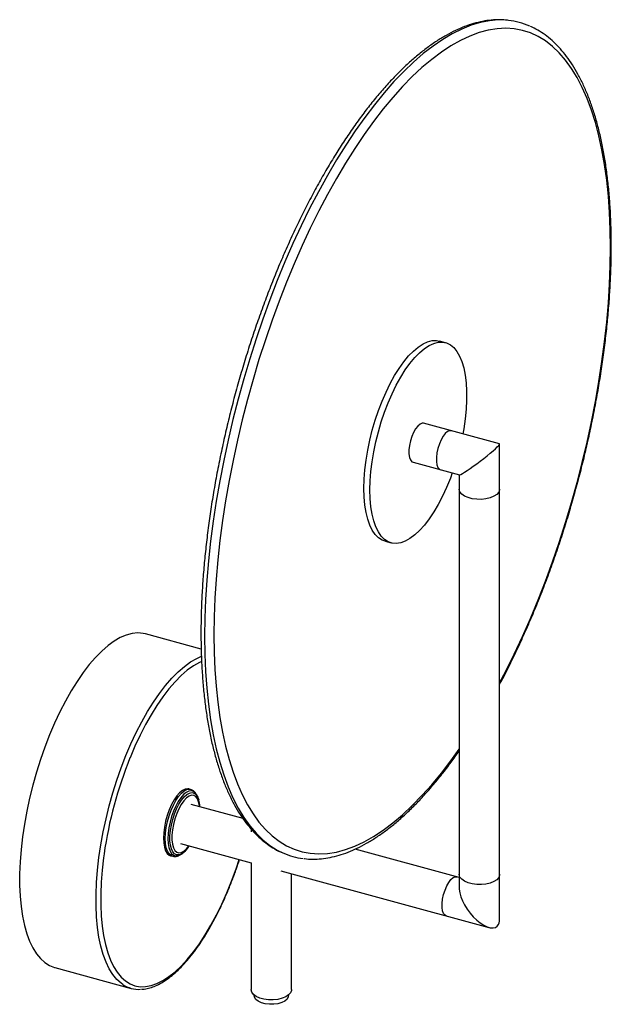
# Paper-space layout '_Trimétrica' of a CAD drawing. Header units: millimetres. Extents: x -23 to 148, y -59 to 226.
import ezdxf

# ---------------------------------------------------------------- set-up
doc = ezdxf.new("R2010")
doc.units = ezdxf.units.MM

psp = doc.layouts.new('_Trimétrica')

# ---------------------------------------------------------------- linework, layer by layer
at = {"color": 7, "linetype": 'Continuous', "lineweight": 25}
for p, q in [((99.98, 132.49), (98.21, 132.97)), ((115.61, 103.22), (93.65, 109.19)), ((115.65, -34.28), (115.65, 103.17)), ((90.58, 97.9), (103.99, 94.25)), ((103.95, 94.26), (103.95, -25.41)), ((82.48, 75.07), (84.24, 74.59)), ((29.24, 43.87), (13.11, 48.25)), ((26.14, 3.26), (25.62, 3.4)), ((28.26, 0.98), (28.06, 1.42)), ((28.26, 0.98), (28.52, 0.28)), ((41.36, -5.18), (26.3, -1.09)), ((43.68, -8.16), (43.68, -9.03)), ((23.23, -12.38), (43.71, -17.94)), ((103.95, -22.19), (73.79, -13.99)), ((20.37, -15.9), (20.89, -16.04)), ((20.97, -16.06), (20.89, -16.04)), ((23.48, -15.43), (23.88, -15.15)), ((43.68, -17.93), (43.68, -54.6)), ((52.27, -20.27), (112.55, -36.65)), ((55.38, -54.6), (55.38, -21.11)), ((-13.11, -48.25), (9, -54.26)), ((44.53, -56.17), (44.53, -56.32)), ((54.53, -56.32), (54.53, -56.17))]:
    psp.add_line(p, q, dxfattribs=at)
at = {"color": 8, "linetype": 'Continuous', "lineweight": 25, "flags": 128}
for points in [[(118.18, 225.72), (117.74, 225.76), (115.25, 225.83), (112.69, 225.6), (110.08, 225.09), (107.41, 224.29), (104.7, 223.21), (101.95, 221.85), (99.17, 220.21), (96.37, 218.29), (93.54, 216.11), (90.71, 213.66), (87.86, 210.95), (85.02, 207.99), (82.19, 204.78), (79.38, 201.33), (76.58, 197.66), (73.82, 193.76), (71.09, 189.66), (68.4, 185.35), (65.76, 180.84), (63.17, 176.16), (60.64, 171.31), (58.18, 166.3), (55.8, 161.14), (53.49, 155.85), (51.26, 150.44), (49.12, 144.92), (47.07, 139.3), (45.13, 133.6), (43.28, 127.83), (41.55, 122), (39.92, 116.14), (38.41, 110.24), (37.02, 104.33), (35.75, 98.43), (34.61, 92.53), (33.6, 86.67), (32.71, 80.85), (31.96, 75.08), (31.34, 69.38), (30.86, 63.77), (30.51, 58.25), (30.31, 52.85), (30.24, 47.56)], [(115.65, 34.09), (117.4, 37.45), (119.85, 42.39), (122.24, 47.49), (124.54, 52.71), (126.76, 58.07), (128.89, 63.53), (130.93, 69.09), (132.88, 74.73), (134.72, 80.45), (136.45, 86.22), (138.07, 92.03), (139.58, 97.88), (140.97, 103.73), (142.24, 109.59), (143.38, 115.44), (144.39, 121.26), (145.28, 127.03), (146.03, 132.75), (146.64, 138.4), (147.13, 143.97), (147.47, 149.45), (147.68, 154.81), (147.75, 160.05), (147.68, 165.16), (147.47, 170.11), (147.13, 174.91), (146.64, 179.54), (146.03, 183.99), (145.28, 188.24), (144.39, 192.29), (143.38, 196.13), (142.24, 199.75), (140.97, 203.13), (139.58, 206.28), (138.07, 209.18), (136.45, 211.83), (134.72, 214.22), (132.88, 216.34), (130.93, 218.19), (128.89, 219.77), (126.76, 221.06), (124.54, 222.08), (122.24, 222.81), (119.85, 223.26), (117.4, 223.42), (114.89, 223.29), (112.31, 222.87), (109.68, 222.17), (107.01, 221.18), (104.29, 219.91), (101.54, 218.36), (98.77, 216.53), (95.97, 214.44), (93.16, 212.08), (90.34, 209.45), (87.53, 206.58), (84.72, 203.45), (81.92, 200.09), (79.14, 196.5), (76.4, 192.68), (73.68, 188.65), (71, 184.42), (68.38, 179.99), (65.8, 175.38), (63.28, 170.59), (60.83, 165.65), (58.45, 160.56), (56.15, 155.33), (53.93, 149.98), (51.79, 144.52), (49.75, 138.96), (47.81, 133.31), (45.97, 127.6), (44.24, 121.83), (42.61, 116.01), (41.11, 110.17), (39.72, 104.31), (38.45, 98.45), (37.31, 92.61), (36.3, 86.79), (35.41, 81.01), (34.66, 75.29), (34.04, 69.64), (33.56, 64.07), (33.22, 58.6), (33.01, 53.23), (32.94, 47.99), (32.94, 47.99)], [(101.61, 107.02), (101.15, 107.04), (100.55, 106.78), (99.91, 106.23), (99.29, 105.42), (98.71, 104.39), (98.2, 103.2), (97.79, 101.91), (97.51, 100.59), (97.36, 99.31), (97.36, 98.15), (97.51, 97.16), (97.79, 96.4), (98.2, 95.9), (98.54, 95.73)], [(115.65, 90.16), (115.63, 89.93), (115.37, 89.24), (114.81, 88.6), (113.97, 88.05), (112.92, 87.61), (111.69, 87.31), (110.36, 87.16), (109, 87.18), (107.69, 87.35), (106.49, 87.68), (105.47, 88.14), (104.68, 88.71), (104.16, 89.36), (103.95, 90.05), (103.95, 90.16)], [(30.24, 47.56), (30.31, 42.41), (30.51, 37.41), (30.86, 32.57), (31.34, 27.9), (31.96, 23.41), (32.71, 19.11), (33.6, 15.01), (34.61, 11.13), (35.75, 7.47), (37.02, 4.04), (38.41, 0.84), (39.92, -2.1), (41.55, -4.8), (43.28, -7.23), (45.13, -9.4), (47.07, -11.3), (49.12, -12.93), (51.26, -14.28), (52.91, -15.1)], [(32.94, 47.99), (33.01, 42.89), (33.22, 37.93), (33.56, 33.13), (34.04, 28.5), (34.66, 24.06), (35.41, 19.8), (36.3, 15.75), (37.31, 11.91), (38.45, 8.3), (39.72, 4.91), (41.11, 1.76), (42.61, -1.14), (44.24, -3.79), (45.97, -6.17), (47.81, -8.3), (49.75, -10.15), (51.79, -11.72), (53.93, -13.02), (56.15, -14.04), (58.45, -14.77), (60.83, -15.21), (63.28, -15.37), (65.8, -15.24), (68.38, -14.83), (71, -14.12), (73.68, -13.13), (76.4, -11.86), (79.14, -10.31), (81.92, -8.49), (84.72, -6.39), (87.53, -4.03), (90.34, -1.41), (93.16, 1.47), (95.97, 4.59), (98.77, 7.95), (101.54, 11.55), (103.95, 14.88)], [(6.55, -53.14), (6.1, -52.81), (4.83, -51.68), (3.67, -50.27), (2.61, -48.59), (1.68, -46.66), (0.87, -44.48), (0.18, -42.07), (-0.37, -39.44), (-0.79, -36.62), (-1.07, -33.61), (-1.21, -30.43), (-1.21, -27.11), (-1.07, -23.66), (-0.79, -20.1), (-0.37, -16.46), (0.18, -12.75), (0.87, -9.01), (1.68, -5.24), (2.61, -1.49), (3.67, 2.24), (4.83, 5.93), (6.1, 9.54), (7.46, 13.05), (8.91, 16.45), (10.44, 19.72), (12.04, 22.83), (13.71, 25.77), (15.42, 28.52), (17.17, 31.06), (18.95, 33.37), (20.75, 35.45), (22.56, 37.28), (24.37, 38.85), (26.16, 40.15), (27.93, 41.18), (29.31, 41.79)], [(29.38, 40.31), (28.7, 39.99), (26.97, 38.99), (25.21, 37.72), (23.44, 36.18), (21.67, 34.38), (19.9, 32.34), (18.15, 30.07), (16.44, 27.59), (14.76, 24.89), (13.13, 22.01), (11.56, 18.96), (10.06, 15.76), (8.64, 12.43), (8.63, 12.41)], [(20.89, -16.04), (20.51, -15.88), (19.94, -15.39), (19.47, -14.62), (19.13, -13.6), (18.92, -12.36), (18.85, -10.95), (18.92, -9.39), (19.13, -7.74), (19.47, -6.05), (19.94, -4.37), (20.51, -2.75), (21.18, -1.24), (21.92, 0.11), (22.7, 1.26), (23.51, 2.18), (24.32, 2.84), (25.11, 3.22), (25.85, 3.31), (26.15, 3.25)], [(28.06, 1.42), (28.06, 1.43), (27.61, 2.18), (27.05, 2.66), (26.4, 2.86), (25.69, 2.77), (24.93, 2.4), (24.14, 1.76), (23.35, 0.87), (22.59, -0.25), (21.87, -1.57), (21.23, -3.03), (20.67, -4.6), (20.22, -6.23), (19.88, -7.87), (19.68, -9.47), (19.61, -10.98)], [(23.17, -15.54), (22.8, -15.65), (22.12, -15.64), (21.51, -15.34), (21, -14.77), (20.6, -13.93), (20.32, -12.86), (20.19, -11.59), (20.19, -10.16), (20.32, -8.62), (20.6, -7.02), (21, -5.4), (21.51, -3.83), (22.12, -2.34), (22.8, -1), (23.54, 0.16), (24.31, 1.11), (25.09, 1.8), (25.84, 2.22), (26.56, 2.36), (27.21, 2.21), (27.77, 1.77), (28.23, 1.06), (28.26, 0.98)], [(28.72, -1.74), (28.7, -1.5), (28.48, -0.36), (28.13, 0.54), (27.66, 1.18), (27.09, 1.53), (26.43, 1.59), (25.71, 1.34), (24.95, 0.81), (24.19, 0), (23.45, -1.05), (22.76, -2.31), (22.14, -3.73), (21.61, -5.26), (21.2, -6.83), (20.92, -8.41), (20.77, -9.92), (20.77, -11.32), (20.92, -12.56), (21.2, -13.58), (21.61, -14.35), (22.14, -14.85), (22.76, -15.06), (23.45, -14.96), (24.19, -14.57), (24.95, -13.9), (25.66, -13.03)], [(19.61, -10.98), (19.68, -12.36), (19.88, -13.56), (20.22, -14.55), (20.67, -15.3), (21.23, -15.78), (21.87, -15.98), (22.59, -15.89), (22.78, -15.82)], [(1.11, -15.4), (0.96, -16.49), (0.56, -20.06), (0.28, -23.54), (0.14, -26.92), (0.14, -30.18), (0.28, -33.29), (0.56, -36.25), (0.96, -39.02), (1.51, -41.59), (2.18, -43.95), (2.97, -46.08), (3.89, -47.98), (4.92, -49.62), (6.06, -51), (7.3, -52.12), (8.64, -52.95), (10.06, -53.51), (11.56, -53.78), (13.13, -53.77), (14.76, -53.47), (16.44, -52.89), (18.15, -52.02), (19.9, -50.88), (21.67, -49.48), (23.44, -47.81), (25.21, -45.89), (26.97, -43.74), (28.7, -41.36), (30.4, -38.76), (32.05, -35.98), (33.65, -33.01), (35.19, -29.88), (36.65, -26.61), (38.03, -23.22), (39.32, -19.72), (40.24, -17)], [(100.17, -33.29), (99.83, -33.12), (99.43, -32.62), (99.14, -31.86), (99, -30.87), (99, -29.71), (99.14, -28.43), (99.43, -27.11), (99.83, -25.82), (100.34, -24.63), (100.93, -23.6), (101.55, -22.79), (102.18, -22.24), (102.79, -21.98), (103.24, -22)], [(115.65, -21.27), (115.63, -21.51), (115.37, -22.19), (114.81, -22.83), (113.97, -23.38), (112.92, -23.82), (111.69, -24.12), (110.36, -24.27), (109, -24.25), (107.69, -24.08), (106.49, -23.75), (105.47, -23.29), (104.68, -22.72), (104.16, -22.08), (103.95, -21.38), (103.95, -21.27)]]:
    psp.add_lwpolyline(points, dxfattribs=at)
at = {"color": 7, "linetype": 'Continuous', "lineweight": 25, "flags": 128}
for points in [[(76.34, 90.36), (76.41, 92.98), (76.62, 95.72), (76.96, 98.54), (77.44, 101.42), (78.05, 104.32), (78.78, 107.22), (79.62, 110.08), (80.57, 112.89), (81.61, 115.61), (82.75, 118.21), (83.96, 120.67), (85.23, 122.97), (86.55, 125.07), (87.91, 126.97), (89.3, 128.64), (90.69, 130.07), (92.08, 131.24), (93.46, 132.13), (94.8, 132.75), (96.1, 133.08), (97.34, 133.12), (98.21, 132.97)], [(78.11, 89.88), (78.18, 92.5), (78.39, 95.24), (78.73, 98.06), (79.21, 100.94), (79.82, 103.84), (80.54, 106.74), (81.39, 109.6), (82.34, 112.41), (83.38, 115.13), (84.52, 117.73), (85.72, 120.19), (87, 122.49), (88.32, 124.59), (89.68, 126.49), (91.07, 128.16), (92.46, 129.59), (93.85, 130.76), (95.23, 131.65), (96.57, 132.27), (97.87, 132.6), (99.11, 132.64), (100.29, 132.4), (101.38, 131.86), (102.38, 131.05), (103.27, 129.96), (104.06, 128.61), (104.73, 127.01), (105.27, 125.18), (105.68, 123.13), (105.96, 120.89), (106.1, 118.47), (106.1, 115.91), (105.96, 113.22), (105.68, 110.44), (105.27, 107.59), (105.01, 106.1)], [(93.65, 109.19), (93.19, 109.2), (92.59, 108.94), (91.95, 108.39), (91.33, 107.58), (90.75, 106.55), (90.24, 105.36), (89.83, 104.07), (89.55, 102.75), (89.4, 101.48), (89.4, 100.31), (89.55, 99.32), (89.83, 98.56), (90.24, 98.06), (90.58, 97.9)], [(114.97, 102.34), (115.37, 102.75), (115.6, 103.04), (115.65, 103.19), (115.61, 103.22)], [(103.99, 94.25), (104.08, 94.26), (104.38, 94.37), (104.85, 94.62), (105.47, 95), (106.21, 95.48), (107.07, 96.07), (108.01, 96.74), (109, 97.46), (110.02, 98.23), (111.03, 99.01), (112.01, 99.78), (112.92, 100.53), (113.73, 101.21), (114.42, 101.82), (114.97, 102.34)], [(101.94, 94.81), (101.38, 93.3), (100.29, 90.64), (99.11, 88.1), (97.87, 85.72), (96.57, 83.52), (95.23, 81.51), (93.85, 79.72), (92.46, 78.17), (91.07, 76.88), (89.68, 75.84), (88.32, 75.09), (87, 74.61), (85.72, 74.42), (84.52, 74.53), (83.38, 74.92), (82.34, 75.59), (81.39, 76.54), (80.54, 77.76), (79.82, 79.24), (79.21, 80.96), (78.73, 82.9), (78.39, 85.05), (78.18, 87.38), (78.11, 89.88)], [(82.48, 75.07), (81.61, 75.4), (80.57, 76.07), (79.62, 77.02), (78.78, 78.25), (78.05, 79.72), (77.44, 81.44), (76.96, 83.38), (76.62, 85.53), (76.41, 87.86), (76.34, 90.36)], [(13.11, 48.25), (12.44, 48.4), (10.88, 48.53), (9.24, 48.37), (7.55, 47.92), (5.82, 47.18), (4.05, 46.16), (2.26, 44.86), (0.45, 43.29), (-1.36, 41.46), (-3.16, 39.38), (-4.94, 37.07), (-6.69, 34.53), (-8.4, 31.78), (-10.07, 28.84), (-11.67, 25.73), (-13.2, 22.46), (-14.65, 19.06), (-16.01, 15.54), (-17.28, 11.93), (-18.44, 8.25), (-19.5, 4.52), (-20.43, 0.76), (-21.24, -3), (-21.93, -6.74), (-22.48, -10.45), (-22.9, -14.09), (-23.18, -17.65), (-23.32, -21.1), (-23.32, -24.42), (-23.18, -27.6), (-22.9, -30.61), (-22.48, -33.43), (-21.93, -36.06), (-21.24, -38.47), (-20.43, -40.65), (-19.5, -42.58), (-18.44, -44.26), (-17.28, -45.67), (-16.01, -46.8), (-14.65, -47.66), (-13.2, -48.23), (-13.11, -48.25)], [(25.62, 3.4), (25.33, 3.45), (24.59, 3.36), (23.81, 2.98), (22.99, 2.32), (22.18, 1.4), (21.4, 0.25), (20.66, -1.1), (20, -2.61), (19.42, -4.23), (18.95, -5.91), (18.61, -7.6), (18.4, -9.25), (18.33, -10.8), (18.4, -12.22), (18.61, -13.46), (18.95, -14.48), (19.42, -15.25), (20, -15.74), (20.37, -15.9)], [(22.78, -15.82), (23.35, -15.52), (23.48, -15.43)], [(103.95, -25.41), (103.95, -25.61), (104.08, -26.64), (104.38, -27.76), (104.85, -28.94), (105.47, -30.15), (106.21, -31.35), (107.07, -32.51), (108.01, -33.58), (109, -34.54), (110.02, -35.36), (111.03, -36.01), (112.01, -36.47), (112.92, -36.73), (113.73, -36.79), (114.42, -36.63), (114.97, -36.26)], [(55.38, -54.6), (55.36, -54.84), (55.1, -55.53), (54.53, -56.16), (53.7, -56.72), (52.64, -57.15), (51.42, -57.46), (50.09, -57.6), (48.73, -57.59), (47.42, -57.41), (46.22, -57.09), (45.19, -56.63), (44.4, -56.06), (43.89, -55.41), (43.68, -54.72), (43.68, -54.6)], [(54.53, -56.32), (54.45, -56.76), (54.09, -57.38), (53.43, -57.93), (52.54, -58.38), (51.45, -58.7), (50.24, -58.87), (48.99, -58.88), (47.77, -58.73), (46.66, -58.43), (45.73, -57.99), (45.04, -57.46), (44.63, -56.84), (44.53, -56.32)]]:
    psp.add_lwpolyline(points, dxfattribs=at)
at = {"color": 7, "linetype": 'Continuous', "lineweight": 25}
for centre, radius, start, end in [((116.08, 205.7), 20.13, 65.665, 84.0179), ((119.68, -32.52), 119.8, 157.9721, 171.7801), ((20.52, -10.18), 5.98, 296.3508, 331.2161), ((61.07, 3.31), 20.14, 246.1007, 263.4241), ((112.91, -34.45), 2.74, 318.7235, 3.6682), ((11.16, -46.32), 8.23, 235.9989, 273.6548)]:
    psp.add_arc(centre, radius, start, end, dxfattribs=at)
for points, knots in [([(117.91, 225.76), (117.18, 225.82), (115.65, 225.95), (113.24, 225.83), (110.71, 225.47), (108.12, 224.84), (105.5, 223.96), (102.84, 222.82), (100.15, 221.42), (97.43, 219.76), (94.7, 217.86), (91.96, 215.71), (89.22, 213.33), (86.48, 210.71), (83.75, 207.87), (81.03, 204.81), (78.33, 201.54), (75.66, 198.07), (73.02, 194.39), (70.41, 190.53), (67.85, 186.49), (65.32, 182.28), (62.85, 177.91), (60.43, 173.38), (58.07, 168.7), (55.77, 163.9), (53.55, 158.96), (51.39, 153.92), (49.31, 148.77), (47.32, 143.52), (45.41, 138.2), (43.59, 132.81), (41.87, 127.35), (40.24, 121.85), (38.71, 116.31), (37.28, 110.75), (35.97, 105.17), (34.76, 99.6), (33.66, 94.03), (32.68, 88.49), (31.82, 82.98), (31.07, 77.52), (30.45, 72.11), (29.94, 66.77), (29.56, 61.51), (29.3, 56.34), (29.19, 52.01), (29.17, 49.41), (29.17, 48.47)], [0, 0, 0, 0, 0.019177, 0.040467, 0.061888, 0.083468, 0.105211, 0.1271, 0.149106, 0.171196, 0.193341, 0.215516, 0.237702, 0.259886, 0.282059, 0.304219, 0.326364, 0.348493, 0.370607, 0.392707, 0.414794, 0.436869, 0.458933, 0.480988, 0.503034, 0.525074, 0.547106, 0.569134, 0.591156, 0.613175, 0.63519, 0.657203, 0.679215, 0.701224, 0.723234, 0.745243, 0.767252, 0.789263, 0.811275, 0.833289, 0.855306, 0.877326, 0.899351, 0.921381, 0.943416, 0.965458, 0.987508, 1, 1, 1, 1]), ([(115.65, 33.67), (116.04, 34.4), (117.24, 36.63), (119.19, 40.52), (121.48, 45.33), (123.7, 50.27), (125.86, 55.32), (127.93, 60.48), (129.92, 65.72), (131.82, 71.05), (133.64, 76.45), (135.36, 81.91), (136.99, 87.41), (138.51, 92.95), (139.93, 98.51), (141.24, 104.09), (142.44, 109.66), (143.53, 115.23), (144.51, 120.77), (145.37, 126.28), (146.11, 131.74), (146.73, 137.14), (147.23, 142.48), (147.6, 147.73), (147.85, 152.9), (147.98, 157.96), (147.98, 162.91), (147.86, 167.74), (147.61, 172.44), (147.24, 176.99), (146.74, 181.4), (146.12, 185.64), (145.37, 189.72), (144.5, 193.62), (143.51, 197.33), (142.4, 200.85), (141.16, 204.18), (139.81, 207.29), (138.34, 210.18), (136.76, 212.86), (135.06, 215.3), (133.26, 217.5), (131.35, 219.45), (129.35, 221.16), (127.25, 222.59), (125.67, 223.51), (124.76, 223.87), (124.62, 223.93)], [0, 0, 0, 0, 0.011097, 0.034, 0.056896, 0.079785, 0.102669, 0.125548, 0.148423, 0.171294, 0.194163, 0.21703, 0.239896, 0.262761, 0.285626, 0.308492, 0.331358, 0.354227, 0.377097, 0.39997, 0.422847, 0.445729, 0.468615, 0.491508, 0.514408, 0.537316, 0.560232, 0.58316, 0.606099, 0.629051, 0.652017, 0.674998, 0.697997, 0.721013, 0.744047, 0.767098, 0.790163, 0.813236, 0.836306, 0.859354, 0.882358, 0.905285, 0.928102, 0.950773, 0.973274, 0.995598, 1, 1, 1, 1]), ([(29.17, 48.47), (29.17, 47.61), (29.18, 45.1), (29.3, 41.05), (29.55, 36.35), (29.93, 31.81), (30.43, 27.41), (31.06, 23.17), (31.81, 19.1), (32.69, 15.21), (33.69, 11.51), (34.81, 7.99), (36.04, 4.68), (37.4, 1.58), (38.88, -1.31), (40.47, -3.97), (42.17, -6.4), (43.98, -8.59), (45.89, -10.53), (47.9, -12.23), (50, -13.65), (51.6, -14.56), (52.52, -14.93), (52.68, -14.99)], [0, 0, 0, 0, 0.026645, 0.077345, 0.128068, 0.17882, 0.229603, 0.280422, 0.331277, 0.382172, 0.433105, 0.484076, 0.535078, 0.586098, 0.637108, 0.688068, 0.738926, 0.789614, 0.840053, 0.890166, 0.9399, 0.989246, 1, 1, 1, 1]), ([(59.02, -16.74), (59.05, -16.74), (59.87, -16.88), (61.54, -16.92), (64.02, -16.82), (66.56, -16.44), (69.14, -15.8), (71.77, -14.91), (74.43, -13.75), (77.13, -12.34), (79.84, -10.68), (82.58, -8.76), (85.32, -6.6), (88.06, -4.21), (90.8, -1.58), (93.53, 1.27), (96.24, 4.34), (98.94, 7.62), (101.51, 10.96), (103.17, 13.31), (103.95, 14.41)], [0, 0, 0, 0, 0.002428, 0.059591, 0.116972, 0.17471, 0.232878, 0.291484, 0.35048, 0.409789, 0.469321, 0.528996, 0.588749, 0.648532, 0.708305, 0.768051, 0.827759, 0.887427, 0.947053, 1, 1, 1, 1]), ([(28.27, 0.91), (28.13, 1.26), (27.87, 1.9), (27.31, 2.6), (26.74, 3.07), (26.32, 3.18), (26.15, 3.22)], [0, 0, 0, 0, 0.320247, 0.590224, 0.839095, 1, 1, 1, 1]), ([(28.86, -1.78), (28.83, -1.37), (28.77, -0.66), (28.6, -0.07), (28.53, 0.18)], [0, 0, 0, 0, 0.5769203, 1, 1, 1, 1]), ([(11.95, -54.53), (12.09, -54.53), (12.75, -54.53), (13.98, -54.27), (15.64, -53.74), (17.33, -52.93), (19.06, -51.88), (20.8, -50.57), (22.54, -49.03), (24.27, -47.25), (25.99, -45.26), (27.69, -43.06), (29.35, -40.66), (30.98, -38.09), (32.55, -35.35), (34.07, -32.45), (35.53, -29.42), (36.92, -26.26), (38.23, -23), (39.37, -19.91), (40.03, -17.89), (40.31, -17.02)], [0, 0, 0, 0, 0.013766, 0.067296, 0.121564, 0.176582, 0.232165, 0.288078, 0.344127, 0.400178, 0.456172, 0.512092, 0.567939, 0.623719, 0.67944, 0.735112, 0.790744, 0.846344, 0.901918, 0.957473, 1, 1, 1, 1]), ([(21.02, -16.04), (21.2, -16.08), (21.64, -16.17), (22.19, -16.09), (22.53, -15.93), (22.62, -15.89)], [0, 0, 0, 0, 0.337303, 0.828185, 1, 1, 1, 1])]:
    psp.add_open_spline(points, degree=3, knots=knots, dxfattribs=at)

doc.saveas('drawing.dxf')
